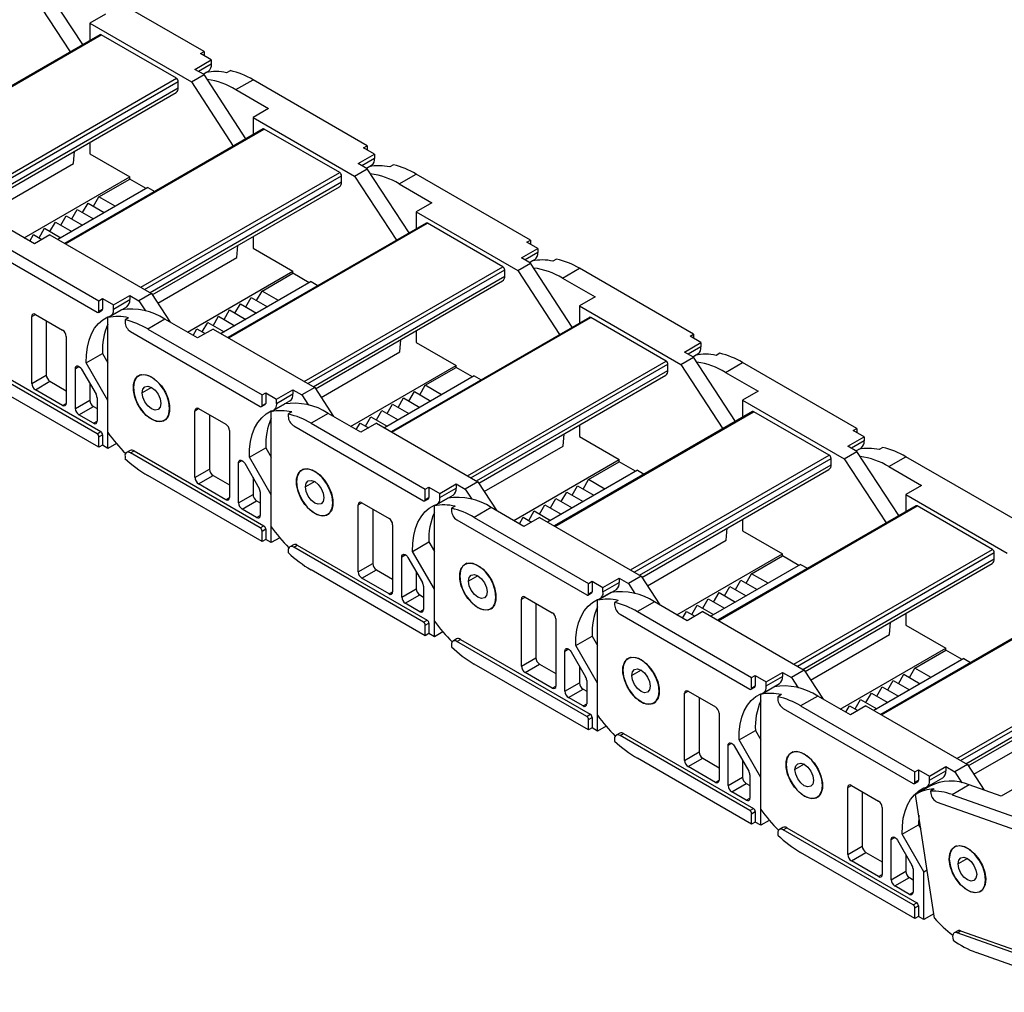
# Model space of a CAD drawing. Header units: millimetres. Extents: x 0 to 1397, y 0 to 1080.
# Tile 8 of 11: x 1007 to 1199, y 716 to 906. Entities that reach past the tile are written whole.
import ezdxf

# ---------------------------------------------------------------- set-up
doc = ezdxf.new("R2010")
doc.units = ezdxf.units.MM
doc.header["$LTSCALE"] = 5

msp = doc.modelspace()

# ---------------------------------------------------------------- linework, layer by layer
for p, q in [((1019.4, 900.82), (1011.24, 913.33)), ((1043.06, 899.45), (1020.79, 912.31)), ((1008.77, 911.9), (1016.93, 899.39)), ((1023.83, 906.72), (1020.79, 904.96)), ((1020.79, 904.96), (1020.79, 901.62)), ((1020.79, 904.96), (1040.59, 893.53)), ((1022.73, 902.74), (984.08, 880.43)), ((984.23, 880.35), (1022.98, 902.72)), ((1037.69, 894.23), (1022.98, 902.72)), ((1042.35, 899.04), (1043.06, 899.45)), ((1044.47, 897.82), (1042.35, 899.04)), ((1043.06, 899.45), (1043.06, 898.64)), ((1041.29, 895.98), (1044.47, 897.82)), ((1044.47, 897), (1042, 895.57)), ((1044.47, 897.82), (1044.47, 897)), ((1040.59, 893.53), (1043.06, 894.96)), ((1043.06, 894.96), (1041.29, 895.98)), ((1042.89, 895.06), (1043.9, 895.64)), ((1042.89, 895.06), (1043.41, 895.36)), ((1051.22, 882.45), (1043.06, 894.96)), ((1048.15, 895.72), (1047.44, 895.31)), ((998.94, 871.86), (1037.69, 894.23)), ((999.64, 871.45), (1038.04, 893.61)), ((1038.04, 892.39), (1038.04, 893.61)), ((1040.59, 893.53), (1048.75, 881.02)), ((1049.28, 892.02), (1052.61, 893.94)), ((1074.88, 881.08), (1052.61, 893.94)), ((1000.7, 870.84), (1038.04, 892.39)), ((1001.15, 870.42), (1037.63, 891.47)), ((1049.28, 892.02), (1055.65, 888.35)), ((1055.65, 888.35), (1052.61, 886.59)), ((1052.61, 886.59), (1052.61, 883.25)), ((1052.61, 886.59), (1072.41, 875.16)), ((1054.55, 884.37), (1015.9, 862.06)), ((1016.05, 861.98), (1054.8, 884.35)), ((1069.51, 875.86), (1054.8, 884.35)), ((1020.79, 881.75), (1020.79, 879.49)), ((1017.6, 877.65), (1017.8, 880.03)), ((1020.79, 879.49), (1028.56, 875)), ((1073.11, 877.61), (1076.29, 879.45)), ((1074.17, 880.67), (1074.88, 881.08)), ((1076.29, 879.45), (1074.17, 880.67)), ((1074.88, 881.08), (1074.88, 880.27)), ((1076.29, 879.45), (1076.29, 878.63)), ((1002.23, 868.77), (1017.6, 877.65)), ((1074.88, 876.59), (1073.11, 877.61)), ((1076.29, 878.63), (1073.82, 877.2)), ((1030.76, 853.49), (1069.51, 875.86)), ((1072.41, 875.16), (1074.88, 876.59)), ((1074.71, 876.69), (1075.72, 877.27)), ((1074.71, 876.69), (1075.23, 876.99)), ((1083.04, 864.08), (1074.88, 876.59)), ((1079.97, 877.35), (1079.26, 876.95)), ((1081.1, 873.65), (1084.43, 875.57)), ((1106.7, 862.71), (1084.43, 875.57)), ((1007.99, 863.12), (1028.56, 875)), ((1022.55, 871.12), (1028.56, 874.59)), ((1028.56, 874.59), (1028.56, 875)), ((1031.75, 872.75), (1028.56, 874.59)), ((1031.46, 853.08), (1069.86, 875.24)), ((1032.52, 852.47), (1069.86, 874.02)), ((1069.86, 874.02), (1069.86, 875.24)), ((1072.41, 875.16), (1080.57, 862.65)), ((1081.1, 873.65), (1087.47, 869.98)), ((1032.1, 872.96), (1014.57, 862.83)), ((1032.1, 872.96), (1033.44, 872.18)), ((1032.97, 852.05), (1069.45, 873.1)), ((1019.37, 868.06), (1020.43, 869.89)), ((1020.43, 869.89), (1023.61, 868.06)), ((1021.49, 869.28), (1022.55, 871.12)), ((1025.74, 869.28), (1022.55, 871.12)), ((1087.47, 869.98), (1084.43, 868.22)), ((1017.25, 866.83), (1018.31, 868.67)), ((1018.31, 868.67), (1021.49, 866.83)), ((1084.43, 868.22), (1084.43, 864.88)), ((1084.43, 868.22), (1104.22, 856.79)), ((1013.01, 864.38), (1014.07, 866.22)), ((1014.07, 866.22), (1017.25, 864.38)), ((1015.13, 865.61), (1016.19, 867.44)), ((1016.19, 867.44), (1019.37, 865.61)), ((1086.37, 866), (1047.72, 843.69)), ((1047.87, 843.61), (1086.62, 865.98)), ((1101.33, 857.49), (1086.62, 865.98)), ((1009.97, 861.98), (1003.6, 865.65)), ((1010.89, 863.16), (1011.95, 864.99)), ((1011.95, 864.99), (1015.13, 863.16)), ((996.89, 863.24), (1022.2, 848.63)), ((1000.28, 863.73), (1022.55, 850.88)), ((1009.09, 862.49), (1009.83, 863.77)), ((1009.83, 863.77), (1011.45, 862.83)), ((1013.01, 863.73), (1009.97, 861.98)), ((1013.01, 863.73), (1032.81, 852.3)), ((1052.61, 863.38), (1052.61, 861.12)), ((1105.99, 862.31), (1106.7, 862.71)), ((1108.11, 861.08), (1105.99, 862.31)), ((1106.7, 862.71), (1106.7, 861.9)), ((1049.42, 859.28), (1049.62, 861.66)), ((1052.61, 861.12), (1060.38, 856.63)), ((1104.93, 859.24), (1108.11, 861.08)), ((1108.11, 860.26), (1105.64, 858.84)), ((1108.11, 861.08), (1108.11, 860.26)), ((1034.05, 850.4), (1049.42, 859.28)), ((1104.22, 856.79), (1106.7, 858.22)), ((1106.7, 858.22), (1104.93, 859.24)), ((1106.53, 858.32), (1107.54, 858.9)), ((1106.53, 858.32), (1107.05, 858.62)), ((1114.86, 845.71), (1106.7, 858.22)), ((1111.79, 858.98), (1111.08, 858.58)), ((1039.81, 844.75), (1060.38, 856.63)), ((1060.38, 856.22), (1060.38, 856.63)), ((1062.58, 835.12), (1101.33, 857.49)), ((1063.28, 834.71), (1101.68, 856.88)), ((1101.68, 855.65), (1101.68, 856.88)), ((1104.22, 856.79), (1112.39, 844.29)), ((1112.92, 855.28), (1116.25, 857.2)), ((1138.52, 844.34), (1116.25, 857.2)), ((1063.92, 854.59), (1046.39, 844.46)), ((1054.37, 852.75), (1060.38, 856.22)), ((1063.57, 854.38), (1060.38, 856.22)), ((1063.92, 854.59), (1065.25, 853.82)), ((1064.34, 834.1), (1101.68, 855.65)), ((1064.79, 833.68), (1101.27, 854.74)), ((1112.92, 855.28), (1119.29, 851.61)), ((1053.31, 850.91), (1054.37, 852.75)), ((1057.56, 850.91), (1054.37, 852.75)), ((1022.55, 850.88), (1023.26, 851.28)), ((1022.55, 848.83), (1022.55, 850.88)), ((1023.26, 851.28), (1025.38, 850.06)), ((1023.26, 851.28), (1023.26, 849.24)), ((1025.38, 850.06), (1028.56, 851.9)), ((1025.38, 849.24), (1028.56, 851.08)), ((1028.56, 851.9), (1028.56, 851.08)), ((1028.56, 851.9), (1030.33, 850.88)), ((1032.81, 852.3), (1030.33, 850.88)), ((1030.33, 850.88), (1031.62, 848.91)), ((1032.81, 852.3), (1036.48, 846.67)), ((1051.19, 849.69), (1052.25, 851.52)), ((1052.25, 851.52), (1055.43, 849.69)), ((1119.29, 851.61), (1116.25, 849.85)), ((1022.45, 848.61), (1023.16, 849.01)), ((1022.55, 848.83), (1023.26, 849.24)), ((1026.94, 849.11), (1024.32, 847.6)), ((1024.8, 847.88), (1027.99, 849.71)), ((1025.38, 849.24), (1025.38, 850.06)), ((1046.95, 847.24), (1048.01, 849.08)), ((1048.01, 849.08), (1051.19, 847.24)), ((1049.07, 848.46), (1050.13, 850.3)), ((1050.13, 850.3), (1053.31, 848.46)), ((1116.25, 849.85), (1116.25, 846.51)), ((1116.25, 849.85), (1136.04, 838.43)), ((1009.47, 847.81), (1010.18, 848.22)), ((1009.47, 834.75), (1009.47, 847.81)), ((1010.18, 848.22), (1015.48, 845.16)), ((1012.3, 847), (1012.3, 836.38)), ((1024.32, 825.17), (1024.32, 847.6)), ((1028.35, 847.55), (1027.65, 847.15)), ((1027.65, 847.15), (1027.65, 846.71)), ((1035.42, 847.28), (1032.1, 845.36)), ((1041.79, 843.61), (1035.42, 847.28)), ((1044.83, 846.01), (1045.89, 847.85)), ((1045.89, 847.85), (1049.07, 846.01)), ((1118.19, 847.63), (1079.54, 825.32)), ((1079.69, 825.24), (1118.44, 847.61)), ((1133.15, 839.12), (1118.44, 847.61)), ((1028.71, 844.87), (1054.02, 830.26)), ((1032.1, 845.36), (1054.37, 832.51)), ((1040.91, 844.12), (1041.65, 845.4)), ((1041.65, 845.4), (1043.27, 844.46)), ((1044.83, 845.36), (1041.79, 843.61)), ((1042.71, 844.79), (1043.77, 846.63)), ((1043.77, 846.63), (1046.95, 844.79)), ((1044.83, 845.36), (1064.63, 833.93)), ((1084.43, 845.01), (1084.43, 842.75)), ((1016.19, 843.93), (1016.19, 830.87)), ((1081.24, 840.91), (1081.44, 843.29)), ((1137.81, 843.94), (1138.52, 844.34)), ((1139.93, 842.71), (1137.81, 843.94)), ((1138.52, 844.34), (1138.52, 843.53)), ((1065.87, 832.03), (1081.24, 840.91)), ((1084.43, 842.75), (1092.2, 838.26)), ((1136.75, 840.87), (1139.93, 842.71)), ((1139.93, 841.89), (1137.46, 840.47)), ((1139.93, 842.71), (1139.93, 841.89)), ((1022.2, 824.95), (996.89, 839.56)), ((997.59, 839.97), (1022.91, 825.36)), ((1020.09, 838.74), (1023.27, 840.57)), ((1023.27, 840.57), (1024.32, 838.75)), ((1094.4, 816.75), (1133.15, 839.12)), ((1136.04, 838.43), (1138.52, 839.85)), ((1138.52, 839.85), (1136.75, 840.87)), ((1138.35, 839.95), (1139.36, 840.53)), ((1138.35, 839.95), (1138.87, 840.25)), ((1146.68, 827.35), (1138.52, 839.85)), ((1143.61, 840.62), (1142.9, 840.21)), ((1017.96, 837.68), (1018.67, 838.08)), ((1017.96, 829.85), (1017.96, 837.68)), ((1019.17, 837.56), (1021.99, 832.66)), ((1024.32, 831.4), (1020.09, 838.74)), ((1071.63, 826.38), (1092.2, 838.26)), ((1086.19, 834.38), (1092.2, 837.85)), ((1092.2, 837.85), (1092.2, 838.26)), ((1095.39, 836.01), (1092.2, 837.85)), ((1095.1, 816.34), (1133.5, 838.51)), ((1096.16, 815.73), (1133.5, 837.28)), ((1133.5, 837.28), (1133.5, 838.51)), ((1136.04, 838.43), (1144.21, 825.92)), ((1144.74, 836.91), (1148.07, 838.83)), ((1170.34, 825.97), (1148.07, 838.83)), ((1022.55, 822.3), (1000.28, 835.15)), ((1009.47, 834.75), (1012.3, 836.38)), ((1010.18, 833.52), (1013.01, 835.16)), ((1013.01, 835.16), (1016.19, 833.32)), ((1030.66, 836.43), (1030.31, 836.22)), ((1095.74, 836.22), (1078.21, 826.1)), ((1095.74, 836.22), (1097.07, 835.45)), ((1096.61, 815.31), (1133.08, 836.37)), ((1144.74, 836.91), (1151.11, 833.24)), ((1015.48, 830.46), (1010.18, 833.52)), ((1020.79, 834.75), (1020.79, 831.48)), ((1032.81, 833.97), (1031, 832.93)), ((1057.2, 831.69), (1060.38, 833.53)), ((1060.38, 833.53), (1060.38, 832.71)), ((1060.38, 833.53), (1062.15, 832.51)), ((1064.63, 833.93), (1062.15, 832.51)), ((1064.63, 833.93), (1068.3, 828.3)), ((1085.13, 832.54), (1086.19, 834.38)), ((1089.38, 832.54), (1086.19, 834.38)), ((1151.11, 833.24), (1148.07, 831.49)), ((1017.96, 829.85), (1020.79, 831.48)), ((1022.2, 831.96), (1022.2, 827.4)), ((1024.32, 822.09), (1024.32, 831.4)), ((1054.37, 832.51), (1055.08, 832.91)), ((1054.37, 830.46), (1054.37, 832.51)), ((1055.08, 832.91), (1057.2, 831.69)), ((1055.08, 832.91), (1055.08, 830.87)), ((1056.62, 829.51), (1059.81, 831.34)), ((1057.2, 830.87), (1060.38, 832.71)), ((1057.2, 830.87), (1057.2, 831.69)), ((1062.15, 832.51), (1063.44, 830.54)), ((1080.89, 830.09), (1081.95, 831.93)), ((1081.95, 831.93), (1085.13, 830.09)), ((1083.01, 831.32), (1084.07, 833.16)), ((1084.07, 833.16), (1087.25, 831.32)), ((1148.07, 831.49), (1148.07, 828.14)), ((1148.07, 831.49), (1167.86, 820.06)), ((1015.48, 830.46), (1016.19, 830.87)), ((1018.67, 828.62), (1021.49, 830.26)), ((1021.49, 830.26), (1022.2, 829.85)), ((1036.34, 829.85), (1036.38, 829.87)), ((1041.29, 829.44), (1042, 829.85)), ((1041.29, 816.38), (1041.29, 829.44)), ((1042, 829.85), (1047.3, 826.79)), ((1054.27, 830.24), (1054.98, 830.64)), ((1054.37, 830.46), (1055.08, 830.87)), ((1058.76, 830.74), (1056.14, 829.23)), ((1076.65, 827.64), (1077.71, 829.48)), ((1077.71, 829.48), (1080.89, 827.64)), ((1078.77, 828.87), (1079.83, 830.71)), ((1079.83, 830.71), (1083.01, 828.87)), ((1021.49, 826.99), (1018.67, 828.62)), ((1032.81, 827.77), (1032.84, 827.79)), ((1035.31, 827.56), (1035.66, 827.77)), ((1044.12, 828.63), (1044.12, 818.01)), ((1056.14, 806.8), (1056.14, 829.23)), ((1060.17, 829.19), (1059.47, 828.78)), ((1059.47, 828.78), (1059.47, 828.34)), ((1067.24, 828.91), (1063.92, 827)), ((1073.61, 825.24), (1067.24, 828.91)), ((1074.53, 826.42), (1075.59, 828.26)), ((1075.59, 828.26), (1078.77, 826.42)), ((1150.01, 829.27), (1111.36, 806.96)), ((1111.51, 806.87), (1150.26, 829.24)), ((1164.97, 820.75), (1150.26, 829.24)), ((1021.49, 826.99), (1022.2, 827.4)), ((1048.01, 825.56), (1048.01, 812.5)), ((1060.53, 826.51), (1085.84, 811.89)), ((1063.92, 827), (1086.19, 814.14)), ((1072.73, 825.75), (1073.47, 827.03)), ((1073.47, 827.03), (1075.09, 826.1)), ((1076.65, 827), (1073.61, 825.24)), ((1076.65, 827), (1096.45, 815.57)), ((1116.25, 826.64), (1116.25, 824.38)), ((1169.63, 825.57), (1170.34, 825.97)), ((1171.75, 824.34), (1169.63, 825.57)), ((1170.34, 825.97), (1170.34, 825.16)), ((1022.2, 824.95), (1022.91, 825.36)), ((1022.55, 824.34), (1023.26, 824.75)), ((1022.55, 822.3), (1022.55, 824.34)), ((1023.26, 824.75), (1023.26, 822.7)), ((1113.06, 822.54), (1113.26, 824.92)), ((1116.25, 824.38), (1124.02, 819.89)), ((1168.57, 822.51), (1171.75, 824.34)), ((1171.75, 824.34), (1171.75, 823.53)), ((1023.26, 822.7), (1022.55, 822.3)), ((1024.32, 822.09), (1023.26, 822.7)), ((1025.98, 823.05), (1024.32, 822.09)), ((1051.91, 820.37), (1055.09, 822.2)), ((1055.09, 822.2), (1056.14, 820.38)), ((1097.69, 813.66), (1113.06, 822.54)), ((1170.34, 821.48), (1168.57, 822.51)), ((1171.75, 823.53), (1169.28, 822.1)), ((1170.17, 821.58), (1171.17, 822.16)), ((1170.17, 821.58), (1170.69, 821.88)), ((1175.43, 822.25), (1174.72, 821.84)), ((1027.65, 820.58), (1027.65, 820.15)), ((1028.66, 821.68), (1027.96, 821.27)), ((1028.71, 821.19), (1029.41, 821.6)), ((1054.02, 806.58), (1028.71, 821.19)), ((1029.41, 821.6), (1054.73, 806.99)), ((1056.14, 813.03), (1051.91, 820.37)), ((1103.45, 808.01), (1124.02, 819.89)), ((1124.02, 819.48), (1124.02, 819.89)), ((1126.22, 798.38), (1164.97, 820.75)), ((1126.92, 797.97), (1165.32, 820.14)), ((1165.32, 818.91), (1165.32, 820.14)), ((1167.86, 820.06), (1170.34, 821.48)), ((1167.86, 820.06), (1176.03, 807.55)), ((1178.5, 808.98), (1170.34, 821.48)), ((1176.56, 818.55), (1179.89, 820.46)), ((1202.16, 807.61), (1179.89, 820.46)), ((1041.29, 816.38), (1044.12, 818.01)), ((1049.78, 819.31), (1050.48, 819.72)), ((1049.78, 811.48), (1049.78, 819.31)), ((1050.98, 819.19), (1053.81, 814.29)), ((1062.48, 818.06), (1062.13, 817.85)), ((1127.56, 817.85), (1110.03, 807.73)), ((1118.01, 816.01), (1124.02, 819.48)), ((1127.21, 817.64), (1124.02, 819.48)), ((1127.56, 817.85), (1128.89, 817.08)), ((1127.98, 797.36), (1165.32, 818.91)), ((1128.43, 796.94), (1164.9, 818)), ((1176.56, 818.55), (1182.93, 814.87)), ((1054.37, 803.93), (1032.1, 816.79)), ((1042, 815.15), (1044.83, 816.79)), ((1044.83, 816.79), (1048.01, 814.95)), ((1052.61, 816.38), (1052.61, 813.11)), ((1116.95, 814.17), (1118.01, 816.01)), ((1121.2, 814.17), (1118.01, 816.01)), ((1047.3, 812.09), (1042, 815.15)), ((1064.63, 815.6), (1062.82, 814.56)), ((1086.19, 814.14), (1086.9, 814.55)), ((1086.19, 812.1), (1086.19, 814.14)), ((1086.9, 814.55), (1089.02, 813.32)), ((1086.9, 814.55), (1086.9, 812.5)), ((1089.02, 813.32), (1092.2, 815.16)), ((1089.02, 812.5), (1092.2, 814.34)), ((1092.2, 815.16), (1092.2, 814.34)), ((1092.2, 815.16), (1093.97, 814.14)), ((1096.45, 815.57), (1093.97, 814.14)), ((1093.97, 814.14), (1095.26, 812.17)), ((1096.45, 815.57), (1100.12, 809.93)), ((1114.83, 812.95), (1115.89, 814.79)), ((1115.89, 814.79), (1119.07, 812.95)), ((1182.93, 814.87), (1179.89, 813.12)), ((1047.3, 812.09), (1048.01, 812.5)), ((1049.78, 811.48), (1052.61, 813.11)), ((1054.02, 813.59), (1054.02, 809.03)), ((1056.14, 803.72), (1056.14, 813.03)), ((1086.09, 811.87), (1086.8, 812.27)), ((1086.19, 812.1), (1086.9, 812.5)), ((1090.58, 812.37), (1087.96, 810.86)), ((1088.44, 811.14), (1091.63, 812.97)), ((1089.02, 812.5), (1089.02, 813.32)), ((1110.59, 810.5), (1111.65, 812.34)), ((1111.65, 812.34), (1114.83, 810.5)), ((1112.71, 811.72), (1113.77, 813.56)), ((1113.77, 813.56), (1116.95, 811.72)), ((1179.89, 813.12), (1179.89, 809.77)), ((1179.89, 813.12), (1199.68, 801.69)), ((1050.48, 810.25), (1053.31, 811.89)), ((1053.31, 808.62), (1050.48, 810.25)), ((1053.31, 811.89), (1054.02, 811.48)), ((1068.16, 811.48), (1068.2, 811.5)), ((1073.11, 811.07), (1073.82, 811.48)), ((1073.11, 798.01), (1073.11, 811.07)), ((1073.82, 811.48), (1079.12, 808.42)), ((1075.94, 810.26), (1075.94, 799.64)), ((1087.96, 788.43), (1087.96, 810.86)), ((1091.99, 810.82), (1091.28, 810.41)), ((1091.28, 810.41), (1091.28, 809.97)), ((1099.06, 810.54), (1095.74, 808.63)), ((1105.43, 806.87), (1099.06, 810.54)), ((1108.47, 809.28), (1109.53, 811.11)), ((1109.53, 811.11), (1112.71, 809.28)), ((1181.83, 810.9), (1143.18, 788.59)), ((1143.33, 788.5), (1182.08, 810.87)), ((1196.79, 802.38), (1182.08, 810.87)), ((1053.31, 808.62), (1054.02, 809.03)), ((1064.63, 809.4), (1064.66, 809.42)), ((1067.13, 809.19), (1067.48, 809.4)), ((1095.74, 808.63), (1118.01, 795.77)), ((1104.55, 807.38), (1105.29, 808.66)), ((1105.29, 808.66), (1106.91, 807.73)), ((1108.47, 808.63), (1105.43, 806.87)), ((1106.35, 808.05), (1107.41, 809.89)), ((1107.41, 809.89), (1110.59, 808.05)), ((1108.47, 808.63), (1128.27, 797.2)), ((1148.07, 808.28), (1148.07, 806.01)), ((1054.02, 806.58), (1054.73, 806.99)), ((1054.37, 805.97), (1055.08, 806.38)), ((1055.08, 806.38), (1055.08, 804.34)), ((1079.83, 807.2), (1079.83, 794.13)), ((1092.35, 808.14), (1117.66, 793.52)), ((1144.88, 804.17), (1145.08, 806.55)), ((1054.37, 803.93), (1054.37, 805.97)), ((1057.8, 804.68), (1056.14, 803.72)), ((1148.07, 806.01), (1155.84, 801.52)), ((1055.08, 804.34), (1054.37, 803.93)), ((1056.14, 803.72), (1055.08, 804.34)), ((1060.48, 803.31), (1059.78, 802.9)), ((1060.53, 802.83), (1061.23, 803.23)), ((1085.84, 788.21), (1060.53, 802.83)), ((1061.23, 803.23), (1086.55, 788.62)), ((1083.73, 802), (1086.91, 803.84)), ((1086.91, 803.84), (1087.96, 802.01)), ((1129.51, 795.3), (1144.88, 804.17)), ((1059.47, 802.21), (1059.47, 801.78)), ((1081.6, 800.94), (1082.3, 801.35)), ((1081.6, 793.11), (1081.6, 800.94)), ((1082.8, 800.82), (1085.63, 795.92)), ((1087.96, 794.66), (1083.73, 802)), ((1135.27, 789.64), (1155.84, 801.52)), ((1149.83, 797.64), (1155.84, 801.11)), ((1155.84, 801.11), (1155.84, 801.52)), ((1159.03, 799.27), (1155.84, 801.11)), ((1158.04, 780.01), (1196.79, 802.38)), ((1158.74, 779.6), (1197.14, 801.77)), ((1197.14, 800.54), (1197.14, 801.77)), ((1073.11, 798.01), (1075.94, 799.64)), ((1094.3, 799.69), (1093.95, 799.48)), ((1159.38, 799.48), (1141.85, 789.36)), ((1159.38, 799.48), (1160.71, 798.71)), ((1159.8, 778.99), (1197.14, 800.54)), ((1160.25, 778.57), (1196.72, 799.63)), ((1086.19, 785.56), (1063.92, 798.42)), ((1073.82, 796.78), (1076.65, 798.42)), ((1079.12, 793.72), (1073.82, 796.78)), ((1076.65, 798.42), (1079.83, 796.58)), ((1084.43, 798.01), (1084.43, 794.74)), ((1096.45, 797.24), (1094.64, 796.19)), ((1120.84, 794.95), (1124.02, 796.79)), ((1124.02, 796.79), (1124.02, 795.97)), ((1124.02, 796.79), (1125.79, 795.77)), ((1128.27, 797.2), (1125.79, 795.77)), ((1128.27, 797.2), (1131.94, 791.56)), ((1148.77, 795.8), (1149.83, 797.64)), ((1153.02, 795.8), (1149.83, 797.64)), ((1085.84, 795.22), (1085.84, 790.66)), ((1118.01, 795.77), (1118.72, 796.18)), ((1118.01, 793.73), (1118.01, 795.77)), ((1118.72, 796.18), (1120.84, 794.95)), ((1118.72, 796.18), (1118.72, 794.13)), ((1120.84, 794.13), (1124.02, 795.97)), ((1120.84, 794.13), (1120.84, 794.95)), ((1125.79, 795.77), (1127.08, 793.8)), ((1144.53, 793.36), (1145.59, 795.19)), ((1145.59, 795.19), (1148.77, 793.36)), ((1146.65, 794.58), (1147.71, 796.42)), ((1147.71, 796.42), (1150.89, 794.58)), ((1079.12, 793.72), (1079.83, 794.13)), ((1081.6, 793.11), (1084.43, 794.74)), ((1082.3, 791.89), (1085.13, 793.52)), ((1085.13, 793.52), (1085.84, 793.11)), ((1087.96, 785.35), (1087.96, 794.66)), ((1099.98, 793.11), (1100.02, 793.13)), ((1104.93, 792.7), (1105.64, 793.11)), ((1105.64, 793.11), (1110.94, 790.05)), ((1117.91, 793.5), (1118.62, 793.91)), ((1118.01, 793.73), (1118.72, 794.13)), ((1122.4, 794), (1119.78, 792.49)), ((1120.26, 792.77), (1123.45, 794.61)), ((1142.41, 792.13), (1143.47, 793.97)), ((1143.47, 793.97), (1146.65, 792.13)), ((1085.13, 790.25), (1082.3, 791.89)), ((1096.45, 791.03), (1096.48, 791.05)), ((1098.95, 790.82), (1099.3, 791.03)), ((1104.93, 779.64), (1104.93, 792.7)), ((1107.76, 791.89), (1107.76, 781.27)), ((1119.78, 770.06), (1119.78, 792.49)), ((1123.81, 792.45), (1123.1, 792.04)), ((1123.1, 792.04), (1123.1, 791.6)), ((1130.88, 792.18), (1127.56, 790.26)), ((1137.25, 788.5), (1130.88, 792.18)), ((1138.17, 789.68), (1139.23, 791.52)), ((1139.23, 791.52), (1142.41, 789.68)), ((1140.29, 790.91), (1141.35, 792.74)), ((1141.35, 792.74), (1144.53, 790.91)), ((1213.65, 792.53), (1175, 770.22)), ((1175.15, 770.13), (1213.9, 792.5)), ((1085.13, 790.25), (1085.84, 790.66)), ((1124.17, 789.77), (1149.48, 775.15)), ((1127.56, 790.26), (1149.83, 777.4)), ((1136.36, 789.01), (1137.11, 790.29)), ((1137.11, 790.29), (1138.73, 789.36)), ((1140.29, 790.26), (1137.25, 788.5)), ((1140.29, 790.26), (1160.09, 778.83)), ((1179.89, 789.91), (1179.89, 787.64)), ((1085.84, 788.21), (1086.55, 788.62)), ((1086.19, 787.6), (1086.9, 788.01)), ((1086.19, 785.56), (1086.19, 787.6)), ((1086.9, 788.01), (1086.9, 785.97)), ((1111.65, 788.83), (1111.65, 775.76)), ((1176.7, 785.8), (1176.89, 788.18)), ((1179.89, 787.64), (1187.66, 783.15)), ((1086.9, 785.97), (1086.19, 785.56)), ((1087.96, 785.35), (1086.9, 785.97)), ((1089.62, 786.31), (1087.96, 785.35)), ((1115.55, 783.63), (1118.73, 785.47)), ((1118.73, 785.47), (1119.78, 783.64)), ((1161.33, 776.93), (1176.7, 785.8)), ((1091.28, 783.84), (1091.28, 783.41)), ((1092.3, 784.94), (1091.6, 784.53)), ((1092.35, 784.46), (1093.05, 784.86)), ((1117.66, 769.84), (1092.35, 784.46)), ((1093.05, 784.86), (1118.37, 770.25)), ((1119.78, 776.29), (1115.55, 783.63)), ((1189.86, 761.64), (1228.61, 784.01)), ((1190.56, 761.23), (1228.96, 783.4)), ((1113.42, 782.57), (1114.12, 782.98)), ((1113.42, 774.74), (1113.42, 782.57)), ((1114.62, 782.45), (1117.45, 777.55)), ((1167.09, 771.27), (1187.66, 783.15)), ((1181.65, 779.27), (1187.66, 782.74)), ((1187.66, 782.74), (1187.66, 783.15)), ((1190.85, 780.9), (1187.66, 782.74)), ((1191.62, 760.62), (1228.96, 782.17)), ((1118.01, 767.19), (1095.74, 780.05)), ((1104.93, 779.64), (1107.76, 781.27)), ((1105.64, 778.41), (1108.47, 780.05)), ((1108.47, 780.05), (1111.65, 778.21)), ((1116.25, 779.64), (1116.25, 776.37)), ((1126.12, 781.32), (1125.77, 781.11)), ((1191.2, 781.11), (1173.67, 770.99)), ((1191.2, 781.11), (1192.53, 780.34)), ((1192.07, 760.2), (1228.54, 781.26)), ((1110.94, 775.35), (1105.64, 778.41)), ((1128.27, 778.87), (1126.46, 777.82)), ((1149.83, 777.4), (1150.54, 777.81)), ((1150.54, 777.81), (1152.66, 776.58)), ((1150.54, 777.81), (1150.54, 775.77)), ((1152.66, 776.58), (1155.84, 778.42)), ((1152.66, 775.77), (1155.84, 777.6)), ((1155.84, 778.42), (1155.84, 777.6)), ((1155.84, 778.42), (1157.61, 777.4)), ((1160.09, 778.83), (1157.61, 777.4)), ((1160.09, 778.83), (1163.76, 773.2)), ((1178.47, 776.21), (1179.53, 778.05)), ((1179.53, 778.05), (1182.71, 776.21)), ((1180.59, 777.44), (1181.65, 779.27)), ((1184.84, 777.44), (1181.65, 779.27)), ((1110.94, 775.35), (1111.65, 775.76)), ((1113.42, 774.74), (1116.25, 776.37)), ((1117.66, 776.85), (1117.66, 772.29)), ((1119.78, 766.98), (1119.78, 776.29)), ((1149.83, 775.36), (1149.83, 777.4)), ((1149.83, 775.36), (1150.54, 775.77)), ((1154.22, 775.63), (1151.6, 774.12)), ((1152.08, 774.4), (1155.27, 776.24)), ((1152.66, 775.77), (1152.66, 776.58)), ((1157.61, 777.4), (1158.9, 775.43)), ((1176.35, 774.99), (1177.41, 776.82)), ((1177.41, 776.82), (1180.59, 774.99)), ((1114.12, 773.52), (1116.95, 775.15)), ((1116.95, 775.15), (1117.66, 774.74)), ((1131.8, 774.74), (1131.84, 774.76)), ((1136.75, 774.34), (1137.46, 774.74)), ((1136.75, 761.27), (1136.75, 774.34)), ((1137.46, 774.74), (1142.76, 771.68)), ((1149.73, 775.13), (1150.44, 775.54)), ((1151.6, 751.69), (1151.6, 774.12)), ((1155.63, 774.08), (1154.92, 773.67)), ((1162.7, 773.81), (1159.38, 771.89)), ((1169.07, 770.13), (1162.7, 773.81)), ((1172.11, 772.54), (1173.17, 774.37)), ((1173.17, 774.37), (1176.35, 772.54)), ((1174.23, 773.76), (1175.29, 775.6)), ((1175.29, 775.6), (1178.47, 773.76)), ((1116.95, 771.88), (1114.12, 773.52)), ((1116.95, 771.88), (1117.66, 772.29)), ((1128.27, 772.66), (1128.3, 772.68)), ((1130.77, 772.45), (1131.12, 772.66)), ((1139.58, 773.52), (1139.58, 762.9)), ((1154.92, 773.67), (1154.92, 773.23)), ((1159.38, 771.89), (1181.65, 759.03)), ((1168.18, 770.64), (1168.93, 771.92)), ((1168.93, 771.92), (1170.55, 770.99)), ((1172.11, 771.89), (1169.07, 770.13)), ((1169.99, 771.31), (1171.05, 773.15)), ((1171.05, 773.15), (1174.23, 771.31)), ((1172.11, 771.89), (1191.91, 760.46)), ((1117.66, 769.84), (1118.37, 770.25)), ((1143.47, 770.46), (1143.47, 757.39)), ((1155.99, 771.4), (1181.3, 756.78)), ((1118.01, 769.23), (1118.72, 769.64)), ((1118.01, 767.19), (1118.01, 769.23)), ((1118.72, 769.64), (1118.72, 767.6)), ((1121.44, 767.94), (1119.78, 766.98)), ((1118.72, 767.6), (1118.01, 767.19)), ((1119.78, 766.98), (1118.72, 767.6)), ((1124.12, 766.57), (1123.42, 766.16)), ((1124.17, 766.09), (1124.87, 766.5)), ((1149.48, 751.47), (1124.17, 766.09)), ((1124.87, 766.5), (1150.19, 751.88)), ((1147.37, 765.26), (1150.55, 767.1)), ((1150.55, 767.1), (1151.6, 765.27)), ((1193.15, 758.56), (1208.52, 767.43)), ((1123.1, 765.47), (1123.1, 765.04)), ((1145.24, 764.2), (1145.94, 764.61)), ((1145.24, 756.37), (1145.24, 764.2)), ((1151.6, 757.92), (1147.37, 765.26)), ((1136.75, 761.27), (1139.58, 762.9)), ((1146.44, 764.08), (1149.27, 759.18)), ((1157.94, 762.95), (1157.59, 762.75)), ((1149.83, 748.82), (1127.56, 761.68)), ((1137.46, 760.05), (1140.29, 761.68)), ((1140.29, 761.68), (1143.47, 759.84)), ((1148.07, 761.27), (1148.07, 758)), ((1160.09, 760.5), (1158.28, 759.46)), ((1191.91, 760.46), (1189.43, 759.03)), ((1191.91, 760.46), (1195.16, 755.46)), ((1142.76, 756.98), (1137.46, 760.05)), ((1149.48, 758.48), (1149.48, 753.92)), ((1181.65, 759.03), (1182.36, 759.44)), ((1181.65, 756.99), (1181.65, 759.03)), ((1182.36, 759.44), (1184.48, 758.21)), ((1182.36, 759.44), (1182.36, 757.4)), ((1184.48, 758.21), (1187.66, 760.05)), ((1184.48, 757.4), (1187.66, 759.23)), ((1187.66, 760.05), (1187.66, 759.23)), ((1187.66, 760.05), (1189.43, 759.03)), ((1189.43, 759.03), (1190.81, 756.92)), ((1142.76, 756.98), (1143.47, 757.39)), ((1145.24, 756.37), (1148.07, 758)), ((1145.94, 755.15), (1148.77, 756.78)), ((1148.77, 756.78), (1149.48, 756.37)), ((1151.6, 748.62), (1151.6, 757.92)), ((1181.55, 756.76), (1182.26, 757.17)), ((1181.65, 756.99), (1182.36, 757.4)), ((1183.9, 756.03), (1187.08, 757.87)), ((1184.48, 757.4), (1184.48, 758.21)), ((1192.25, 756.5), (1188.93, 754.58)), ((1198.5, 754.28), (1192.25, 756.5)), ((1148.77, 753.51), (1145.94, 755.15)), ((1163.62, 756.37), (1163.66, 756.39)), ((1168.57, 755.97), (1169.28, 756.37)), ((1168.57, 742.9), (1168.57, 755.97)), ((1169.28, 756.37), (1174.58, 753.31)), ((1171.4, 755.15), (1171.4, 744.53)), ((1185.48, 730.49), (1181.8, 754.64)), ((1184.56, 756.23), (1181.94, 754.72)), ((1185.39, 755.69), (1184.68, 755.28)), ((1184.68, 755.28), (1184.75, 754.81)), ((1188.93, 754.58), (1210.8, 746.82)), ((1201.54, 756.04), (1198.5, 754.28)), ((1148.77, 753.51), (1149.48, 753.92)), ((1160.09, 754.29), (1160.12, 754.31)), ((1162.59, 754.08), (1162.94, 754.29)), ((1185.99, 753.13), (1210.85, 744.3)), ((1149.48, 751.47), (1150.19, 751.88)), ((1149.83, 750.86), (1150.54, 751.27)), ((1149.83, 748.82), (1149.83, 750.86)), ((1150.54, 751.27), (1150.54, 749.23)), ((1175.29, 752.09), (1175.29, 739.02)), ((1150.54, 749.23), (1149.83, 748.82)), ((1151.6, 748.62), (1150.54, 749.23)), ((1153.26, 749.57), (1151.6, 748.62)), ((1154.92, 747.11), (1154.92, 746.67)), ((1155.94, 748.2), (1155.24, 747.79)), ((1155.99, 747.72), (1156.69, 748.13)), ((1181.3, 733.1), (1155.99, 747.72)), ((1156.69, 748.13), (1182.01, 733.51)), ((1179.19, 746.89), (1182.37, 748.73)), ((1183.42, 739.55), (1179.19, 746.89)), ((1182.37, 748.73), (1182.82, 747.94)), ((1177.06, 745.83), (1177.76, 746.24)), ((1177.06, 738), (1177.06, 745.83)), ((1178.26, 745.71), (1181.09, 740.81)), ((1181.65, 730.45), (1159.38, 743.31)), ((1168.57, 742.9), (1171.4, 744.53)), ((1169.28, 741.68), (1172.11, 743.31)), ((1172.11, 743.31), (1175.29, 741.47)), ((1189.76, 744.58), (1189.41, 744.38)), ((1174.58, 738.62), (1169.28, 741.68)), ((1179.89, 742.9), (1179.89, 739.64)), ((1191.91, 742.13), (1190.1, 741.09)), ((1177.06, 738), (1179.89, 739.64)), ((1181.3, 740.11), (1181.3, 735.55)), ((1183.42, 739.55), (1184.04, 739.91)), ((1183.42, 730.25), (1183.42, 739.55)), ((1174.58, 738.62), (1175.29, 739.02)), ((1177.76, 736.78), (1180.59, 738.41)), ((1180.59, 738.41), (1181.3, 738)), ((1195.44, 738), (1195.48, 738.02)), ((1180.59, 735.15), (1177.76, 736.78)), ((1180.59, 735.15), (1181.3, 735.55)), ((1192.58, 735.61), (1192.63, 735.63)), ((1194.41, 735.72), (1194.76, 735.92)), ((1181.3, 733.1), (1182.01, 733.51)), ((1181.65, 732.49), (1182.36, 732.9)), ((1181.65, 730.45), (1181.65, 732.49)), ((1182.36, 732.9), (1182.36, 730.86)), ((1182.36, 730.86), (1181.65, 730.45)), ((1183.42, 730.25), (1182.36, 730.86)), ((1185.35, 731.36), (1183.42, 730.25)), ((1190.03, 728.02), (1189.32, 727.62)), ((1189.87, 727.64), (1190.58, 728.04)), ((1214.73, 718.81), (1189.87, 727.64)), ((1190.58, 728.04), (1215.44, 719.22)), ((1189.03, 726.69), (1189.1, 726.22)), ((1215.48, 716.05), (1193.61, 723.82))]:
    msp.add_line(p, q)
at = {"flags": 128}
for points in [[(1020.09, 838.74), (1020.12, 840.33), (1020.3, 841.82), (1020.63, 843.19), (1021.1, 844.42), (1021.72, 845.51), (1022.47, 846.43), (1023.34, 847.18), (1024.32, 847.75)], [(1017.96, 837.68), (1017.99, 837.9), (1018.08, 838.06), (1018.22, 838.16), (1018.39, 838.18), (1018.6, 838.12), (1018.8, 837.99), (1019, 837.8), (1019.17, 837.56)], [(1032.81, 827.77), (1031.8, 828.52), (1030.88, 829.54), (1030.11, 830.75), (1029.56, 832.05), (1029.27, 833.35), (1029.27, 834.52), (1029.56, 835.48), (1030.11, 836.15), (1030.88, 836.47), (1031.8, 836.43), (1032.81, 836.02)], [(1036.34, 829.85), (1036.2, 831.08), (1035.78, 832.38), (1035.12, 833.64), (1034.28, 834.76), (1033.31, 835.64), (1032.3, 836.22), (1031.34, 836.45), (1030.49, 836.31), (1029.83, 835.82), (1029.41, 835), (1029.27, 833.93)], [(1032.81, 836.02), (1033.81, 835.27), (1034.74, 834.25), (1035.51, 833.03), (1036.06, 831.73), (1036.34, 830.44), (1036.34, 829.26), (1036.06, 828.3), (1035.51, 827.63), (1034.74, 827.31), (1033.81, 827.35), (1032.81, 827.77)], [(1029.27, 833.93), (1029.41, 832.7), (1029.83, 831.4), (1030.49, 830.14), (1031.34, 829.03), (1032.3, 828.14), (1033.31, 827.56), (1034.28, 827.33), (1035.12, 827.47), (1035.78, 827.97), (1036.2, 828.78), (1036.34, 829.85)], [(1031, 832.93), (1031.14, 833.65), (1031.53, 834.1), (1032.12, 834.21), (1032.81, 833.97), (1033.5, 833.42), (1034.08, 832.63), (1034.47, 831.73), (1034.61, 830.85)], [(1034.61, 830.85), (1034.47, 830.13), (1034.08, 829.68), (1033.5, 829.57), (1032.81, 829.81), (1032.12, 830.37), (1031.53, 831.16), (1031.14, 832.06), (1031, 832.93)], [(1051.91, 820.37), (1051.94, 821.96), (1052.12, 823.45), (1052.45, 824.82), (1052.92, 826.05), (1053.54, 827.14), (1054.29, 828.06), (1055.16, 828.81), (1056.14, 829.38)], [(1049.78, 819.31), (1049.81, 819.53), (1049.9, 819.69), (1050.04, 819.79), (1050.21, 819.81), (1050.42, 819.75), (1050.62, 819.62), (1050.82, 819.43), (1050.98, 819.19)], [(1064.63, 809.4), (1063.62, 810.15), (1062.7, 811.17), (1061.93, 812.38), (1061.38, 813.68), (1061.09, 814.98), (1061.09, 816.15), (1061.38, 817.11), (1061.93, 817.78), (1062.7, 818.11), (1063.62, 818.06), (1064.63, 817.65)], [(1068.16, 811.48), (1068.02, 812.71), (1067.6, 814.01), (1066.94, 815.27), (1066.1, 816.39), (1065.13, 817.27), (1064.12, 817.85), (1063.16, 818.08), (1062.31, 817.94), (1061.65, 817.45), (1061.23, 816.63), (1061.09, 815.56)], [(1064.63, 817.65), (1065.63, 816.9), (1066.56, 815.88), (1067.33, 814.66), (1067.88, 813.36), (1068.16, 812.07), (1068.16, 810.9), (1067.88, 809.93), (1067.33, 809.26), (1066.56, 808.94), (1065.63, 808.99), (1064.63, 809.4)], [(1061.09, 815.56), (1061.23, 814.33), (1061.65, 813.03), (1062.31, 811.77), (1063.16, 810.66), (1064.12, 809.77), (1065.13, 809.19), (1066.1, 808.96), (1066.94, 809.1), (1067.6, 809.6), (1068.02, 810.41), (1068.16, 811.48)], [(1062.82, 814.56), (1062.96, 815.28), (1063.35, 815.73), (1063.94, 815.84), (1064.63, 815.6), (1065.32, 815.05), (1065.9, 814.26), (1066.29, 813.36), (1066.43, 812.48)], [(1066.43, 812.48), (1066.29, 811.76), (1065.9, 811.31), (1065.32, 811.2), (1064.63, 811.44), (1063.94, 812), (1063.35, 812.79), (1062.96, 813.69), (1062.82, 814.56)], [(1083.73, 802), (1083.76, 803.59), (1083.94, 805.08), (1084.27, 806.45), (1084.74, 807.68), (1085.36, 808.77), (1086.11, 809.69), (1086.98, 810.44), (1087.96, 811.01)], [(1081.6, 800.94), (1081.63, 801.16), (1081.72, 801.32), (1081.86, 801.42), (1082.03, 801.44), (1082.24, 801.38), (1082.44, 801.25), (1082.64, 801.06), (1082.8, 800.82)], [(1096.45, 791.03), (1095.44, 791.78), (1094.52, 792.8), (1093.75, 794.01), (1093.2, 795.32), (1092.91, 796.61), (1092.91, 797.78), (1093.2, 798.74), (1093.75, 799.41), (1094.52, 799.74), (1095.44, 799.69), (1096.45, 799.28)], [(1099.98, 793.11), (1099.84, 794.35), (1099.42, 795.64), (1098.76, 796.9), (1097.92, 798.02), (1096.95, 798.9), (1095.94, 799.48), (1094.98, 799.71), (1094.13, 799.58), (1093.47, 799.08), (1093.05, 798.26), (1092.91, 797.19)], [(1096.45, 799.28), (1097.45, 798.53), (1098.38, 797.51), (1099.15, 796.3), (1099.69, 794.99), (1099.98, 793.7), (1099.98, 792.53), (1099.69, 791.57), (1099.15, 790.89), (1098.38, 790.57), (1097.45, 790.62), (1096.45, 791.03)], [(1092.91, 797.19), (1093.05, 795.96), (1093.47, 794.66), (1094.13, 793.4), (1094.98, 792.29), (1095.94, 791.4), (1096.95, 790.82), (1097.92, 790.59), (1098.76, 790.73), (1099.42, 791.23), (1099.84, 792.04), (1099.98, 793.11)], [(1094.64, 796.19), (1094.78, 796.91), (1095.17, 797.36), (1095.76, 797.48), (1096.45, 797.24), (1097.14, 796.68), (1097.72, 795.89), (1098.11, 794.99), (1098.25, 794.11)], [(1098.25, 794.11), (1098.11, 793.39), (1097.72, 792.94), (1097.14, 792.83), (1096.45, 793.07), (1095.76, 793.63), (1095.17, 794.42), (1094.78, 795.32), (1094.64, 796.19)], [(1115.55, 783.63), (1115.57, 785.22), (1115.76, 786.71), (1116.09, 788.08), (1116.56, 789.31), (1117.18, 790.4), (1117.92, 791.32), (1118.8, 792.07), (1119.78, 792.64)], [(1113.42, 782.57), (1113.45, 782.79), (1113.54, 782.95), (1113.68, 783.05), (1113.85, 783.07), (1114.06, 783.01), (1114.26, 782.88), (1114.46, 782.69), (1114.62, 782.45)], [(1128.27, 772.66), (1127.26, 773.41), (1126.34, 774.43), (1125.57, 775.64), (1125.02, 776.95), (1124.73, 778.24), (1124.73, 779.41), (1125.02, 780.37), (1125.57, 781.04), (1126.34, 781.37), (1127.26, 781.32), (1128.27, 780.91)], [(1131.8, 774.74), (1131.66, 775.98), (1131.24, 777.27), (1130.58, 778.53), (1129.74, 779.65), (1128.77, 780.53), (1127.76, 781.12), (1126.8, 781.35), (1125.95, 781.21), (1125.29, 780.71), (1124.87, 779.89), (1124.73, 778.83)], [(1128.27, 780.91), (1129.27, 780.16), (1130.2, 779.14), (1130.97, 777.93), (1131.51, 776.62), (1131.8, 775.33), (1131.8, 774.16), (1131.51, 773.2), (1130.97, 772.53), (1130.2, 772.2), (1129.27, 772.25), (1128.27, 772.66)], [(1124.73, 778.83), (1124.87, 777.59), (1125.29, 776.29), (1125.95, 775.04), (1126.8, 773.92), (1127.76, 773.03), (1128.77, 772.45), (1129.74, 772.22), (1130.58, 772.36), (1131.24, 772.86), (1131.66, 773.68), (1131.8, 774.74)], [(1126.46, 777.82), (1126.6, 778.54), (1126.99, 778.99), (1127.58, 779.11), (1128.27, 778.87), (1128.96, 778.31), (1129.54, 777.52), (1129.93, 776.62), (1130.07, 775.74)], [(1130.07, 775.74), (1129.93, 775.03), (1129.54, 774.58), (1128.96, 774.46), (1128.27, 774.7), (1127.58, 775.26), (1126.99, 776.05), (1126.6, 776.95), (1126.46, 777.82)], [(1147.37, 765.26), (1147.39, 766.85), (1147.58, 768.34), (1147.91, 769.71), (1148.38, 770.94), (1149, 772.03), (1149.74, 772.95), (1150.62, 773.7), (1151.6, 774.27)], [(1145.24, 764.2), (1145.27, 764.42), (1145.36, 764.58), (1145.5, 764.68), (1145.67, 764.7), (1145.87, 764.64), (1146.08, 764.51), (1146.28, 764.32), (1146.44, 764.08)], [(1160.09, 754.29), (1159.08, 755.04), (1158.16, 756.06), (1157.39, 757.27), (1156.84, 758.58), (1156.55, 759.87), (1156.55, 761.04), (1156.84, 762), (1157.39, 762.67), (1158.16, 763), (1159.08, 762.95), (1160.09, 762.54)], [(1163.62, 756.37), (1163.48, 757.61), (1163.06, 758.91), (1162.4, 760.16), (1161.56, 761.28), (1160.59, 762.17), (1159.58, 762.75), (1158.62, 762.98), (1157.77, 762.84), (1157.11, 762.34), (1156.69, 761.52), (1156.55, 760.46)], [(1160.09, 762.54), (1161.09, 761.79), (1162.02, 760.77), (1162.79, 759.56), (1163.33, 758.25), (1163.62, 756.96), (1163.62, 755.79), (1163.33, 754.83), (1162.79, 754.16), (1162.02, 753.83), (1161.09, 753.88), (1160.09, 754.29)], [(1156.55, 760.46), (1156.69, 759.22), (1157.11, 757.92), (1157.77, 756.67), (1158.62, 755.55), (1159.58, 754.66), (1160.59, 754.08), (1161.56, 753.85), (1162.4, 753.99), (1163.06, 754.49), (1163.48, 755.31), (1163.62, 756.37)], [(1158.28, 759.46), (1158.42, 760.17), (1158.81, 760.62), (1159.4, 760.74), (1160.09, 760.5), (1160.78, 759.94), (1161.36, 759.15), (1161.75, 758.25), (1161.89, 757.37)], [(1161.89, 757.37), (1161.75, 756.66), (1161.36, 756.21), (1160.78, 756.09), (1160.09, 756.33), (1159.4, 756.89), (1158.81, 757.68), (1158.42, 758.58), (1158.28, 759.46)], [(1184.99, 756.66), (1184.75, 756.42), (1184.58, 756.24)], [(1179.19, 746.89), (1179.21, 748.48), (1179.4, 749.97), (1179.73, 751.34), (1180.2, 752.57), (1180.82, 753.66), (1181.56, 754.58), (1182.44, 755.33), (1183.42, 755.9)], [(1182.42, 750.6), (1182.4, 750.32), (1182.37, 748.73)], [(1177.06, 745.83), (1177.09, 746.05), (1177.18, 746.21), (1177.32, 746.31), (1177.49, 746.33), (1177.69, 746.27), (1177.9, 746.14), (1178.1, 745.95), (1178.26, 745.71)], [(1192.58, 735.61), (1191.57, 736.14), (1190.58, 736.98), (1189.7, 738.08), (1189, 739.33), (1188.53, 740.65), (1188.34, 741.91), (1188.44, 743.02), (1188.81, 743.89), (1189.44, 744.45), (1190.27, 744.66), (1191.23, 744.48)], [(1195.44, 738), (1195.3, 739.24), (1194.88, 740.54), (1194.22, 741.79), (1193.37, 742.91), (1192.41, 743.8), (1191.4, 744.38), (1190.44, 744.61), (1189.59, 744.47), (1188.93, 743.97), (1188.51, 743.15), (1188.37, 742.09)], [(1191.23, 744.48), (1192.25, 743.95), (1193.23, 743.11), (1194.11, 742.01), (1194.82, 740.76), (1195.28, 739.45), (1195.47, 738.18), (1195.38, 737.07), (1195, 736.2), (1194.37, 735.64), (1193.54, 735.44), (1192.58, 735.61)], [(1188.37, 742.09), (1188.51, 740.85), (1188.93, 739.56), (1189.59, 738.3), (1190.44, 737.18), (1191.4, 736.29), (1192.41, 735.71), (1193.37, 735.48), (1194.22, 735.62), (1194.88, 736.12), (1195.3, 736.94), (1195.44, 738)], [(1190.1, 741.09), (1190.24, 741.8), (1190.63, 742.25), (1191.22, 742.37), (1191.91, 742.13), (1192.6, 741.57), (1193.18, 740.78), (1193.57, 739.88), (1193.71, 739)], [(1193.71, 739), (1193.57, 738.29), (1193.18, 737.84), (1192.6, 737.72), (1191.91, 737.96), (1191.22, 738.52), (1190.63, 739.31), (1190.24, 740.21), (1190.1, 741.09)], [(1189.87, 727.64), (1189.67, 727.68), (1189.49, 727.68), (1189.33, 727.62), (1189.19, 727.51), (1189.1, 727.36), (1189.03, 727.16), (1189.01, 726.94), (1189.03, 726.69)]]:
    msp.add_lwpolyline(points, dxfattribs=at)
for centre, radius, start, end in [((1022.83, 902.51), 0.251, 54.3824, 114.3071), ((1043.04, 896.81), 1.45, 306.2883, 7.8112), ((1045.33, 886.2), 9.36, 76.9706, 101.848), ((1044.69, 880.62), 15.5, 59.29, 77.1024), ((1037.27, 893.58), 0.768, 2.6055, 57.3945), ((1041.88, 879.9), 14.2, 58.5828, 82.6528), ((1037.06, 892.28), 0.986, 305.0133, 6.2988), ((1054.65, 884.14), 0.251, 54.3824, 114.3071), ((1074.86, 878.44), 1.45, 306.2883, 7.8112), ((1069.09, 875.21), 0.768, 2.6055, 57.3945), ((1077.15, 867.83), 9.36, 76.9706, 101.848), ((1073.7, 861.53), 14.2, 58.5828, 82.6528), ((1076.51, 862.25), 15.5, 59.29, 77.1024), ((1068.88, 873.91), 0.986, 305.0133, 6.2988), ((1086.47, 865.77), 0.251, 54.3824, 114.3071), ((1106.68, 860.07), 1.45, 306.2883, 7.8112), ((1108.97, 849.46), 9.36, 76.9706, 101.848), ((1108.33, 843.88), 15.5, 59.29, 77.1024), ((1100.91, 856.84), 0.768, 2.6055, 57.3945), ((1105.52, 843.16), 14.2, 58.5828, 82.6528), ((1100.7, 855.54), 0.986, 305.0133, 6.2988), ((1027.13, 850.88), 1.45, 306.2883, 7.8112), ((1022.34, 848.8), 0.218, 230.7967, 9.214), ((1023.02, 849.21), 0.24, 304.0564, 7.2558), ((1024.17, 848.98), 1.24, 277.1662, 12.2078), ((1028.82, 837.22), 12.03, 56.7274, 99.0133), ((1009.9, 847.88), 0.437, 50.7967, 189.214), ((1026.24, 838.44), 9.36, 76.9706, 101.848), ((1024.19, 832.04), 15.5, 59.29, 77.1024), ((1029.95, 846.82), 2.31, 182.6055, 237.3945), ((1118.29, 847.41), 0.251, 54.3824, 114.3071), ((1014.65, 843.86), 1.54, 2.6055, 57.3945), ((1035.53, 841.31), 12.28, 155.8434, 183.4452), ((1138.5, 841.7), 1.45, 306.2883, 7.8112), ((1132.73, 838.47), 0.768, 2.6055, 57.3945), ((1140.79, 831.09), 9.36, 76.9706, 101.848), ((1140.15, 825.51), 15.5, 59.29, 77.1024), ((1132.52, 837.17), 0.986, 305.0133, 6.2988), ((1137.34, 824.79), 14.2, 58.5828, 82.6528), ((1013.84, 836.45), 1.54, 182.6055, 237.3945), ((1011.01, 834.82), 1.54, 182.6055, 237.3945), ((1022.32, 831.55), 1.54, 182.6055, 237.3945), ((1020.76, 831.91), 1.44, 1.9565, 31.1437), ((1058.95, 832.51), 1.45, 306.2883, 7.8112), ((1015.76, 830.8), 0.437, 230.7967, 9.214), ((1019.49, 829.92), 1.54, 182.6055, 237.3945), ((1041.72, 829.51), 0.437, 50.7967, 189.214), ((1054.16, 830.43), 0.218, 230.7967, 9.214), ((1054.84, 830.84), 0.24, 304.0564, 7.2558), ((1055.99, 830.61), 1.24, 277.1662, 12.2078), ((1058.06, 820.07), 9.36, 76.9706, 101.848), ((1060.64, 818.86), 12.03, 56.7274, 99.0133), ((1067.35, 822.94), 12.28, 155.8434, 183.4452), ((1056.01, 813.67), 15.5, 59.29, 77.1024), ((1061.77, 828.45), 2.31, 182.6055, 237.3945), ((1150.11, 829.04), 0.251, 54.3824, 114.3071), ((1021.77, 827.33), 0.437, 230.7967, 9.214), ((1046.47, 825.49), 1.54, 2.6055, 57.3945), ((1021.79, 824.3), 0.768, 2.6055, 57.3945), ((1022.49, 824.71), 0.768, 2.6055, 57.3945), ((1051.14, 844.51), 33.07, 215.8066, 225.0618), ((1028.97, 820.99), 0.754, 54.3824, 114.3071), ((1172.61, 812.72), 9.36, 76.9706, 101.848), ((1170.32, 823.33), 1.45, 306.2883, 7.8112), ((1171.97, 807.14), 15.5, 59.29, 77.1024), ((1028.29, 820.69), 0.655, 50.7967, 189.214), ((1044.42, 837.75), 24.32, 226.3765, 239.5525), ((1164.55, 820.1), 0.768, 2.6055, 57.3945), ((1169.16, 806.42), 14.2, 58.5828, 82.6528), ((1045.66, 818.08), 1.54, 182.6055, 237.3945), ((1164.34, 818.8), 0.986, 305.0133, 6.2988), ((1042.83, 816.45), 1.54, 182.6055, 237.3945), ((1052.58, 813.54), 1.44, 1.9565, 31.1437), ((1090.77, 814.14), 1.45, 306.2883, 7.8112), ((1047.58, 812.43), 0.437, 230.7967, 9.214), ((1054.14, 813.18), 1.54, 182.6055, 237.3945), ((1085.98, 812.06), 0.218, 230.7967, 9.214), ((1086.66, 812.47), 0.24, 304.0564, 7.2558), ((1087.81, 812.24), 1.24, 277.1662, 12.2078), ((1092.46, 800.49), 12.03, 56.7274, 99.0133), ((1051.31, 811.55), 1.54, 182.6055, 237.3945), ((1073.54, 811.14), 0.437, 50.7967, 189.214), ((1089.88, 801.7), 9.36, 76.9706, 101.848), ((1087.83, 795.3), 15.5, 59.29, 77.1024), ((1181.93, 810.67), 0.251, 54.3824, 114.3071), ((1053.59, 808.96), 0.437, 230.7967, 9.214), ((1078.29, 807.13), 1.54, 2.6055, 57.3945), ((1099.17, 804.57), 12.28, 155.8434, 183.4452), ((1093.59, 810.08), 2.31, 182.6055, 237.3945), ((1053.61, 805.93), 0.768, 2.6055, 57.3945), ((1054.31, 806.34), 0.768, 2.6055, 57.3945), ((1082.96, 826.14), 33.07, 215.8066, 225.0618), ((1060.11, 802.32), 0.655, 50.7967, 189.214), ((1060.79, 802.62), 0.754, 54.3824, 114.3071), ((1076.24, 819.38), 24.32, 226.3765, 239.5525), ((1196.37, 801.73), 0.768, 2.6055, 57.3945), ((1077.48, 799.71), 1.54, 182.6055, 237.3945), ((1196.16, 800.44), 0.986, 305.0133, 6.2988), ((1074.65, 798.08), 1.54, 182.6055, 237.3945), ((1084.4, 795.17), 1.44, 1.9565, 31.1437), ((1122.59, 795.77), 1.45, 306.2883, 7.8112), ((1079.4, 794.06), 0.437, 230.7967, 9.214), ((1083.13, 793.18), 1.54, 182.6055, 237.3945), ((1085.96, 794.81), 1.54, 182.6055, 237.3945), ((1105.36, 792.77), 0.437, 50.7967, 189.214), ((1117.8, 793.69), 0.218, 230.7967, 9.214), ((1118.48, 794.1), 0.24, 304.0564, 7.2558), ((1119.63, 793.87), 1.24, 277.1662, 12.2078), ((1124.28, 782.12), 12.03, 56.7274, 99.0133), ((1130.99, 786.2), 12.28, 155.8434, 183.4452), ((1121.7, 783.33), 9.36, 76.9706, 101.848), ((1119.65, 776.93), 15.5, 59.29, 77.1024), ((1125.41, 791.71), 2.31, 182.6055, 237.3945), ((1085.41, 790.59), 0.437, 230.7967, 9.214), ((1110.11, 788.76), 1.54, 2.6055, 57.3945), ((1085.43, 787.56), 0.768, 2.6055, 57.3945), ((1086.13, 787.97), 0.768, 2.6055, 57.3945), ((1114.78, 807.78), 33.07, 215.8066, 225.0618), ((1091.93, 783.95), 0.655, 50.7967, 189.214), ((1108.06, 801.01), 24.32, 226.3765, 239.5525), ((1092.61, 784.25), 0.754, 54.3824, 114.3071), ((1106.47, 779.71), 1.54, 182.6055, 237.3945), ((1109.3, 781.34), 1.54, 182.6055, 237.3945), ((1116.22, 776.8), 1.44, 1.9565, 31.1437), ((1154.41, 777.41), 1.45, 306.2883, 7.8112), ((1111.22, 775.69), 0.437, 230.7967, 9.214), ((1117.78, 776.44), 1.54, 182.6055, 237.3945), ((1150.3, 775.74), 0.24, 304.0564, 7.2558), ((1151.45, 775.5), 1.24, 277.1662, 12.2078), ((1156.1, 763.75), 12.03, 56.7274, 99.0133), ((1114.95, 774.81), 1.54, 182.6055, 237.3945), ((1137.18, 774.41), 0.437, 50.7967, 189.214), ((1149.62, 775.32), 0.218, 230.7967, 9.214), ((1153.52, 764.96), 9.36, 76.9706, 101.848), ((1117.23, 772.22), 0.437, 230.7967, 9.214), ((1162.81, 767.83), 12.28, 155.8434, 183.4452), ((1151.47, 758.57), 15.5, 59.29, 77.1024), ((1157.23, 773.34), 2.31, 182.6055, 237.3945), ((1117.95, 769.6), 0.768, 2.6055, 57.3945), ((1146.6, 789.41), 33.07, 215.8066, 225.0618), ((1141.93, 770.39), 1.54, 2.6055, 57.3945), ((1117.25, 769.2), 0.768, 2.6055, 57.3945), ((1123.75, 765.58), 0.655, 50.7967, 189.214), ((1124.43, 765.88), 0.754, 54.3824, 114.3071), ((1139.88, 782.64), 24.32, 226.3765, 239.5525), ((1141.12, 762.97), 1.54, 182.6055, 237.3945), ((1138.29, 761.34), 1.54, 182.6055, 237.3945), ((1148.04, 758.43), 1.44, 1.9565, 31.1437), ((1186.23, 759.04), 1.45, 306.2883, 7.8112), ((1143.04, 757.32), 0.437, 230.7967, 9.214), ((1149.6, 758.07), 1.54, 182.6055, 237.3945), ((1169, 756.04), 0.437, 50.7967, 189.214), ((1181.44, 756.95), 0.218, 230.7967, 9.214), ((1182.12, 757.37), 0.24, 304.0564, 7.2558), ((1183.27, 757.13), 1.24, 277.1662, 12.2078), ((1188.69, 748.13), 9.09, 66.9782, 117.0678), ((1146.77, 756.44), 1.54, 182.6055, 237.3945), ((1185.65, 748.2), 7.49, 91.9711, 120.8471), ((1185.01, 744.07), 11.22, 69.5463, 91.6585), ((1186.96, 755.13), 2.23, 188.2616, 244.4274), ((1149.05, 753.85), 0.437, 230.7967, 9.214), ((1173.75, 752.02), 1.54, 2.6055, 57.3945), ((1149.07, 750.83), 0.768, 2.6055, 57.3945), ((1149.77, 751.23), 0.768, 2.6055, 57.3945), ((1178.42, 771.04), 33.07, 215.8066, 225.0618), ((1155.57, 747.21), 0.655, 50.7967, 189.214), ((1156.25, 747.51), 0.754, 54.3824, 114.3071), ((1171.7, 764.28), 24.32, 226.3765, 239.5525), ((1172.94, 744.6), 1.54, 182.6055, 237.3945), ((1170.11, 742.97), 1.54, 182.6055, 237.3945), ((1181.42, 739.71), 1.54, 182.6055, 237.3945), ((1179.86, 740.07), 1.44, 1.9565, 31.1437), ((1174.86, 738.95), 0.437, 230.7967, 9.214), ((1178.59, 738.07), 1.54, 182.6055, 237.3945), ((1180.87, 735.48), 0.437, 230.7967, 9.214), ((1181.59, 732.87), 0.768, 2.6055, 57.3945), ((1180.89, 732.46), 0.768, 2.6055, 57.3945), ((1206.58, 749.73), 28.56, 222.3626, 232.1118), ((1190.32, 727.47), 0.629, 66.1261, 117.924), ((1200.04, 741.3), 18.63, 234.0498, 249.7948)]:
    msp.add_arc(centre, radius, start, end)

doc.saveas('drawing.dxf')
